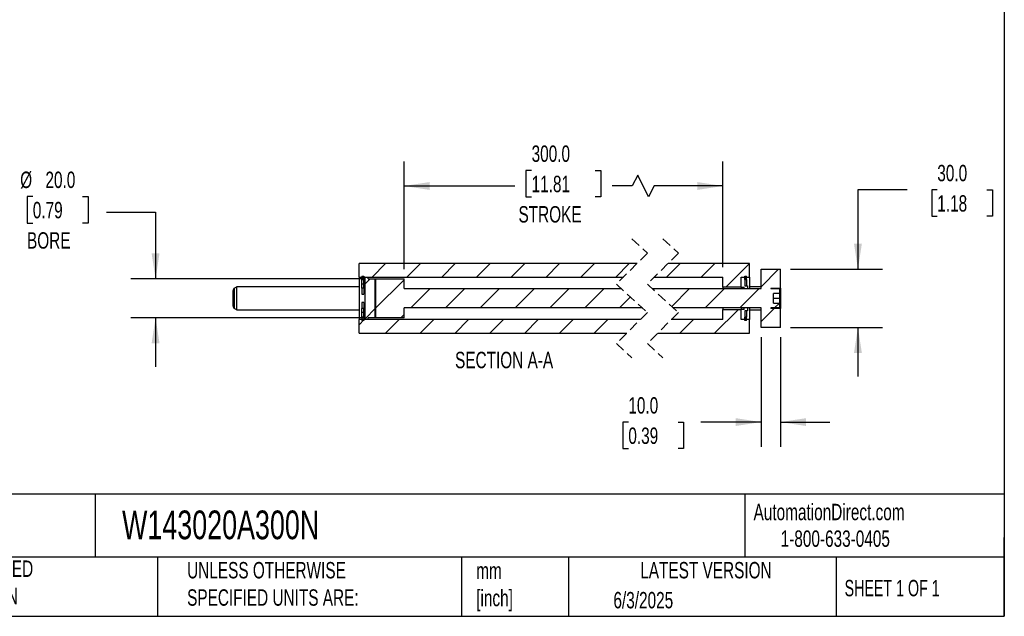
# Model space of a CAD drawing. Header units: millimetres. Extents: x 25 to 1092, y 25 to 838.
# Tile 3 of 4: x 584 to 1092, y 25 to 333. Entities that reach past the tile are written whole.
import ezdxf

# ---------------------------------------------------------------- set-up
doc = ezdxf.new("R2010")
doc.units = ezdxf.units.MM
doc.header["$LTSCALE"] = 4
doc.linetypes.add('SLD-Dashed', pattern=[1.905, 1.27, -0.635])
doc.linetypes.add('SLD-Solid', pattern=[0])
doc.layers.add('DIMENSIONS', color=140, linetype='SLD-Solid', lineweight=25)
doc.layers.add('TEXT', color=140, linetype='SLD-Solid', lineweight=25)
doc.layers.add('HATCH', color=6, linetype='SLD-Solid')
doc.styles.add('SLDTEXTSTYLE0', font='TXT', dxfattribs={"width": 0.7})
doc.styles.add('SLDTEXTSTYLE1', font='TXT', dxfattribs={"width": 0.65})
doc.dimstyles.new('SLDDIMSTYLE0', dxfattribs={"dimtxt": 8.632031, "dimasz": 13.208, "dimexe": 0, "dimexo": 0.0625, "dimgap": 2.158008, "dimtad": 0, "dimtih": 1, "dimtoh": 1, "dimrnd": 1e-09, "dimzin": 4, "dimdsep": 46, "dimtxsty": 'SLDTEXTSTYLE0', "dimsah": 1, "dimcen": 0.09, "dimadec": 0, "dimazin": 1, "dimtfac": 1, "dimtmove": 0, "dimatfit": 0, "dimfxl": 0, "dimfrac": 2, "dimtolj": 1, "dimtzin": 12, "dimarcsym": 0})
doc.dimstyles.new('SLDDIMSTYLE3', dxfattribs={"dimtxt": 8.632031, "dimasz": 13.208, "dimexe": 0, "dimexo": 0.0625, "dimgap": 2.158008, "dimtad": 0, "dimtih": 1, "dimtoh": 1, "dimrnd": 1e-09, "dimzin": 4, "dimdsep": 46, "dimtxsty": 'SLDTEXTSTYLE0', "dimsah": 1, "dimcen": 0.09, "dimadec": 0, "dimazin": 1, "dimtfac": 1, "dimtofl": 0, "dimtmove": 0, "dimatfit": 3, "dimfxl": 0, "dimfrac": 2, "dimtolj": 1, "dimtzin": 12, "dimarcsym": 0})

# ---------------------------------------------------------------- blocks, each defined once
blk = doc.blocks.new('_D_24')
at = {"layer": 'DIMENSIONS'}
for p, q in [((1042.05, 245.65), (1016.65, 245.65)), ((1016.65, 245.65), (1016.65, 204.6)), ((1057.61, 245.65), (1054.71, 245.65)), ((1054.71, 245.65), (1054.71, 231.93)), ((1083.26, 245.65), (1086.16, 245.65)), ((1086.16, 245.65), (1086.16, 231.93)), ((1054.71, 231.93), (1057.61, 231.93)), ((1086.16, 231.93), (1083.26, 231.93)), ((981.78, 204.6), (1029.35, 204.6)), ((981.78, 174.6), (1029.35, 174.6)), ((1016.65, 174.6), (1016.65, 149.2))]:
    blk.add_line(p, q, dxfattribs=at)
for points in [[(1016.65, 204.6), (1018.68, 217.8), (1014.62, 217.8)], [(1016.65, 174.6), (1014.62, 161.39), (1018.68, 161.39)]]:
    blk.add_solid(points, dxfattribs=at)
at = {"layer": 'DIMENSIONS', "char_height": 8.467, "attachment_point": 1, "style": 'SLDTEXTSTYLE0'}
for s, insert in [('30.0', (1057.61, 258.5)), ('1.18', (1057.61, 242.85))]:
    blk.add_mtext(s, dxfattribs=dict(at, insert=insert))
blk = doc.blocks.new('_D_25')
at = {"layer": 'DIMENSIONS'}
for p, q in [((966.7, 169.52), (966.7, 112.99)), ((976.7, 169.52), (976.7, 112.99)), ((898.15, 125.69), (895.25, 125.69)), ((895.25, 125.69), (895.25, 111.97)), ((923.8, 125.69), (926.7, 125.69)), ((926.7, 125.69), (926.7, 111.97)), ((966.7, 125.69), (935.5, 125.69)), ((976.7, 125.69), (1002.1, 125.69)), ((895.25, 111.97), (898.15, 111.97)), ((926.7, 111.97), (923.8, 111.97))]:
    blk.add_line(p, q, dxfattribs=at)
for points in [[(966.7, 125.69), (953.49, 127.72), (953.49, 123.66)], [(976.7, 125.69), (989.91, 123.66), (989.91, 127.72)]]:
    blk.add_solid(points, dxfattribs=at)
at = {"layer": 'DIMENSIONS', "char_height": 8.467, "attachment_point": 1, "style": 'SLDTEXTSTYLE0'}
for s, insert in [('10.0', (898.15, 138.54)), ('0.39', (898.15, 122.88))]:
    blk.add_mtext(s, dxfattribs=dict(at, insert=insert))
blk = doc.blocks.new('_D_26')
at = {"layer": 'DIMENSIONS'}
for p, q in [((782.39, 204.68), (782.39, 260.3)), ((946.95, 205.68), (946.95, 260.3)), ((848.23, 255.67), (845.33, 255.67)), ((845.33, 255.67), (845.33, 241.95)), ((881.06, 255.67), (883.96, 255.67)), ((883.96, 255.67), (883.96, 241.95)), ((902.98, 253.24), (900.15, 247.6)), ((908.62, 241.95), (902.98, 253.24)), ((782.39, 247.6), (839.52, 247.6)), ((900.15, 247.6), (889.76, 247.6)), ((911.44, 247.6), (908.62, 241.95)), ((946.95, 247.6), (911.44, 247.6)), ((845.33, 241.95), (848.23, 241.95)), ((883.96, 241.95), (881.06, 241.95))]:
    blk.add_line(p, q, dxfattribs=at)
for points in [[(782.39, 247.6), (795.6, 245.56), (795.6, 249.63)], [(946.95, 247.6), (933.74, 249.63), (933.74, 245.56)]]:
    blk.add_solid(points, dxfattribs=at)
at = {"layer": 'DIMENSIONS', "char_height": 8.467, "attachment_point": 1, "style": 'SLDTEXTSTYLE0'}
for s, insert in [('300.0', (848.23, 268.52)), ('11.81', (848.23, 252.87)), ('STROKE', (841.45, 237.21))]:
    blk.add_mtext(s, dxfattribs=dict(at, insert=insert))
blk = doc.blocks.new('_D_27')
at = {"layer": 'DIMENSIONS'}
for p, q in [((590.78, 242.17), (587.88, 242.17)), ((587.88, 242.17), (587.88, 228.45)), ((616.43, 242.17), (619.33, 242.17)), ((619.33, 242.17), (619.33, 228.45)), ((628.74, 234.1), (654.14, 234.1)), ((654.14, 234.1), (654.14, 199.6)), ((587.88, 228.45), (590.78, 228.45)), ((619.33, 228.45), (616.43, 228.45)), ((762.31, 199.6), (641.44, 199.6)), ((762.31, 179.6), (641.44, 179.6)), ((654.14, 179.6), (654.14, 154.2))]:
    blk.add_line(p, q, dxfattribs=at)
for points in [[(654.14, 199.6), (656.17, 212.8), (652.11, 212.8)], [(654.14, 179.6), (652.11, 166.39), (656.17, 166.39)]]:
    blk.add_solid(points, dxfattribs=at)
at = {"layer": 'DIMENSIONS', "char_height": 8.467, "attachment_point": 1, "style": 'SLDTEXTSTYLE0'}
for s, insert in [('%%c', (584.26, 255.02)), ('20.0', (597.3, 255.02)), ('0.79', (590.78, 239.37)), ('BORE', (587.79, 223.72))]:
    blk.add_mtext(s, dxfattribs=dict(at, insert=insert))
blk = doc.blocks.new('SW_HATCH_0')
at = {"layer": 'HATCH', "color": 0}
for p, q in [((-138.93, 13), (-145.93, 6)), ((-120.97, 13), (-127.97, 6)), ((-103.01, 13), (-110.01, 6)), ((-85.05, 13), (-92.05, 6)), ((-67.09, 13), (-74.09, 6)), ((-49.13, 13), (-56.13, 6)), ((-31.16, 13), (-38.16, 6)), ((-13.2, 13), (-20.2, 6)), ((13, 13), (6, 6)), ((30.96, 13), (23.96, 6)), ((48.88, 12.96), (36.62, 0.7)), ((63.88, 10), (54.88, 1)), ((-146.93, 5), (-149.68, 2.25)), ((-129.43, 4.54), (-144.43, -10.46)), ((-116.01, 0), (-126.01, -10)), ((-98.05, 0), (-108.05, -10)), ((-80.09, 0), (-90.09, -10)), ((-62.13, 0), (-72.13, -10)), ((-44.16, 0), (-54.16, -10)), ((-26.2, 0), (-36.2, -10)), ((0, 0), (-0.61, -0.61)), ((17.96, 0), (8.75, -9.21)), ((35.92, 0), (25.92, -10)), ((53.88, 0), (43.88, -10)), ((-12.57, -4.32), (-18.24, -10)), ((-143.93, -9.96), (-149.68, -15.71)), ((64.34, -7.5), (61.84, -10)), ((-129.43, -13.42), (-131.01, -15)), ((43.18, -10.7), (30.88, -23)), ((61.59, -10.25), (54.88, -16.96)), ((-149.97, -16), (-152.68, -18.71)), ((-150.18, -16.21), (-150.44, -16.48)), ((-132.01, -16), (-139.01, -23)), ((-114.05, -16), (-121.05, -23)), ((-96.09, -16), (-103.09, -23)), ((-78.13, -16), (-85.13, -23)), ((-60.16, -16), (-67.16, -23)), ((-42.2, -16), (-49.2, -23)), ((-24.24, -16), (-31.24, -23)), ((19.92, -16), (12.92, -23)), ((48.88, -22.96), (48.84, -23))]:
    blk.add_line(p, q, dxfattribs=at)

msp = doc.modelspace()

# ---------------------------------------------------------------- linework, layer by layer
at = {"color": 7, "linetype": 'SLD-Dashed', "lineweight": 18}
for p, q in [((899.992, 220.296), (907.992, 212.946)), ((915.992, 220.296), (923.992, 212.946)), ((907.992, 212.946), (891.992, 196.946)), ((923.992, 212.946), (907.992, 196.946)), ((891.992, 196.946), (907.992, 182.246)), ((907.992, 196.946), (923.992, 182.246)), ((907.992, 182.246), (891.992, 166.246)), ((923.992, 182.246), (907.992, 166.246)), ((891.992, 166.246), (899.992, 158.896)), ((907.992, 166.246), (915.992, 158.896))]:
    msp.add_line(p, q, dxfattribs=at)
for p, q in [((902.642, 207.596), (759.141, 207.596)), ((759.141, 200.596), (759.141, 207.596)), ((960.701, 207.596), (918.642, 207.596)), ((960.701, 200.596), (960.701, 207.596)), ((966.701, 204.596), (976.701, 204.596)), ((966.701, 194.596), (966.701, 204.596)), ((976.701, 194.846), (976.701, 204.596)), ((759.141, 200.596), (895.642, 200.596)), ((759.141, 200.596), (759.141, 178.596)), ((760.641, 201.072), (761.641, 201.072)), ((760.641, 201.072), (760.641, 199.336)), ((760.641, 199.336), (761.641, 199.336)), ((760.641, 196.911), (760.641, 199.336)), ((761.641, 201.072), (761.641, 199.336)), ((761.641, 196.911), (761.641, 199.336)), ((762.141, 200.596), (762.141, 178.596)), ((762.141, 200.596), (763.891, 200.596)), ((763.891, 199.596), (763.891, 200.596)), ((763.891, 199.596), (767.891, 199.596)), ((767.391, 199.596), (767.391, 179.596)), ((767.391, 199.596), (782.391, 199.596)), ((767.891, 179.596), (767.891, 199.596)), ((782.391, 194.596), (782.391, 199.596)), ((911.642, 200.596), (946.951, 200.596)), ((946.951, 195.296), (946.951, 200.596)), ((956.451, 200.596), (958.201, 200.596)), ((956.451, 195.296), (956.451, 200.596)), ((956.451, 200.596), (960.701, 200.596)), ((956.451, 195.296), (956.451, 200.596)), ((958.201, 201.072), (959.201, 201.072)), ((958.201, 199.336), (958.201, 201.072)), ((958.201, 200.596), (958.201, 196.096)), ((958.201, 199.336), (959.201, 199.336)), ((959.201, 199.336), (959.201, 201.072)), ((959.201, 199.336), (959.201, 196.096)), ((960.701, 200.596), (960.701, 194.596)), ((694.141, 185.617), (694.141, 193.575)), ((696.141, 195.596), (694.891, 194.874)), ((694.891, 184.318), (694.891, 194.874)), ((759.141, 195.596), (696.141, 195.596)), ((696.141, 183.596), (696.141, 195.596)), ((761.641, 196.911), (760.641, 196.911)), ((760.641, 194.872), (760.641, 196.911)), ((761.641, 194.872), (760.641, 194.872)), ((760.641, 194.872), (760.641, 191.706)), ((761.641, 194.872), (761.641, 196.911)), ((761.641, 194.872), (761.641, 191.706)), ((782.391, 194.596), (894.55, 194.596)), ((910.55, 194.596), (966.701, 194.596)), ((956.451, 195.296), (946.951, 195.296)), ((946.951, 195.296), (946.951, 194.596)), ((956.451, 195.296), (957.901, 195.296)), ((956.451, 195.296), (956.451, 194.596)), ((956.451, 195.296), (956.451, 194.596)), ((957.901, 194.596), (957.901, 195.296)), ((957.901, 194.596), (959.701, 194.596)), ((958.201, 196.096), (959.701, 196.096)), ((959.701, 196.096), (959.701, 194.596)), ((966.701, 195.596), (960.701, 195.596)), ((971.701, 194.846), (976.701, 194.846)), ((971.701, 194.846), (971.701, 194.596)), ((971.701, 194.596), (975.951, 194.596)), ((976.201, 194.346), (976.201, 192.096)), ((976.701, 194.846), (976.701, 184.346)), ((760.641, 191.706), (761.641, 191.706)), ((976.201, 192.096), (973.006, 192.096)), ((973.006, 187.096), (973.006, 192.096)), ((973.006, 189.596), (976.201, 189.596)), ((976.201, 192.096), (976.201, 189.596)), ((976.201, 189.596), (976.201, 187.096)), ((694.891, 184.318), (696.141, 183.596)), ((696.141, 183.596), (759.141, 183.596)), ((761.641, 187.486), (760.641, 187.486)), ((760.641, 187.486), (760.641, 184.319)), ((761.641, 184.319), (760.641, 184.319)), ((760.641, 182.281), (760.641, 184.319)), ((761.641, 187.486), (761.641, 184.319)), ((761.641, 182.281), (761.641, 184.319)), ((905.434, 184.596), (782.391, 184.596)), ((782.391, 179.596), (782.391, 184.596)), ((966.701, 184.596), (921.434, 184.596)), ((946.951, 184.596), (946.951, 183.896)), ((946.951, 178.596), (946.951, 183.896)), ((946.951, 183.896), (956.451, 183.896)), ((956.451, 184.596), (956.451, 183.896)), ((956.451, 184.596), (956.451, 183.896)), ((956.451, 178.596), (956.451, 183.896)), ((957.901, 183.896), (956.451, 183.896)), ((956.451, 178.596), (956.451, 183.896)), ((957.901, 183.896), (957.901, 184.596)), ((959.701, 184.596), (957.901, 184.596)), ((959.701, 183.096), (958.201, 183.096)), ((958.201, 183.096), (958.201, 178.596)), ((959.201, 183.096), (959.201, 179.856)), ((959.701, 184.596), (959.701, 183.096)), ((960.701, 184.596), (960.701, 178.596)), ((960.701, 183.596), (966.701, 183.596)), ((966.701, 174.596), (966.701, 184.596)), ((975.951, 184.596), (971.701, 184.596)), ((971.701, 184.596), (971.701, 184.346)), ((976.701, 184.346), (971.701, 184.346)), ((973.006, 187.096), (976.201, 187.096)), ((976.201, 187.096), (976.201, 184.846)), ((976.701, 174.596), (976.701, 184.346)), ((904.342, 178.596), (759.141, 178.596)), ((759.141, 171.596), (759.141, 178.596)), ((761.641, 182.281), (760.641, 182.281)), ((760.641, 179.856), (760.641, 182.281)), ((761.641, 179.856), (760.641, 179.856)), ((760.641, 179.856), (760.641, 178.12)), ((761.641, 178.12), (760.641, 178.12)), ((761.641, 179.856), (761.641, 182.281)), ((761.641, 179.856), (761.641, 178.12)), ((763.891, 178.596), (762.141, 178.596)), ((767.891, 179.596), (763.891, 179.596)), ((763.891, 178.596), (763.891, 179.596)), ((782.391, 179.596), (767.391, 179.596)), ((946.951, 178.596), (920.342, 178.596)), ((958.201, 178.596), (956.451, 178.596)), ((960.701, 178.596), (956.451, 178.596)), ((959.201, 179.856), (958.201, 179.856)), ((958.201, 178.12), (958.201, 179.856)), ((959.201, 178.12), (958.201, 178.12)), ((959.201, 178.12), (959.201, 179.856)), ((960.701, 171.596), (960.701, 178.596)), ((976.701, 174.596), (966.701, 174.596)), ((759.141, 171.596), (897.342, 171.596)), ((913.342, 171.596), (960.701, 171.596))]:
    msp.add_line(p, q)
for centre, radius, start, end in [((695.641, 193.575), 1.5, 120.00078, 179.99887), ((975.951, 194.346), 0.25, 0.00041, 89.99884), ((695.641, 185.617), 1.5, 180.00113, 239.99922), ((975.951, 184.846), 0.25, 270.00116, 359.99959)]:
    msp.add_arc(centre, radius, start, end)
at = {"layer": 'TEXT'}
for p, q in [((1092.2, 838.2), (1092.2, 25.4)), ((1092.2, 88.504), (25.4, 88.504)), ((623.036, 88.504), (623.036, 55.88)), ((958.302, 88.504), (958.302, 55.88)), ((1092.2, 25.4), (1092.2, 66.04)), ((1092.2, 55.88), (25.4, 55.88)), ((655.121, 55.88), (655.121, 25.4)), ((812.097, 55.88), (812.097, 25.4)), ((867.248, 55.88), (867.248, 25.4)), ((1005.395, 55.88), (1005.395, 25.4)), ((25.4, 25.4), (1092.2, 25.4))]:
    msp.add_line(p, q, dxfattribs=at)

# ---------------------------------------------------------------- block references
at = {"layer": 'HATCH'}
msp.add_blockref('SW_HATCH_0', (911.819, 194.596), dxfattribs=at)

# ---------------------------------------------------------------- texts
at = {"layer": 'TEXT'}
for s, insert, char_height, attachment_point, style in [('SECTION A-A', (834.035, 161.977), 8.46667, 2, 'SLDTEXTSTYLE0'), ('AutomationDirect.com', (962.78, 83.506), 8.46667, 1, 'SLDTEXTSTYLE0'), ('W143020A300N', (636.831, 80.026), 14.81667, 1, 'SLDTEXTSTYLE0'), ('1-800-633-0405', (976.766, 69.748), 8.46667, 1, 'SLDTEXTSTYLE0'), ('METRIC UNITS USED ^JFOR PART DESIGN', (510.417, 54.224), 8.46667, 1, 'SLDTEXTSTYLE0'), ('UNLESS OTHERWISE ^JSPECIFIED UNITS ARE:', (670.432, 53.442), 8.46667, 1, 'SLDTEXTSTYLE0'), ('mm^J[inch]', (819.629, 53.189), 8.4667, 1, 'SLDTEXTSTYLE0'), ('LATEST VERSION', (938.209, 53.456), 8.46667, 2, 'SLDTEXTSTYLE0'), ('SHEET 1 OF 1', (1009.765, 44.206), 8.46667, 1, 'SLDTEXTSTYLE1'), ('6/3/2025', (890.451, 37.988), 8.4667, 1, 'SLDTEXTSTYLE0')]:
    msp.add_mtext(s, dxfattribs=dict(at, insert=insert, char_height=char_height, attachment_point=attachment_point, style=style))

# ---------------------------------------------------------------- dimensions: what is measured, and where the dimension line sits
at = {"layer": 'DIMENSIONS'}
dim = msp.add_linear_dim(base=(782.391, 247.596), p1=(946.951, 200.596), p2=(782.391, 199.596), text='300.0\\PSTROKE', dimstyle='SLDDIMSTYLE3', dxfattribs=at)
dim.commit()
dim.dimension.update_dxf_attribs({"geometry": '_D_26', "text_midpoint": (864.644, 247.596), "dimtype": 160})
dim = msp.add_linear_dim(base=(654.141, 179.596), p1=(767.391, 199.596), p2=(767.391, 179.596), angle=90, text='%%c<>\\PBORE', dimstyle='SLDDIMSTYLE0', dxfattribs=at)
dim.commit()
dim.dimension.update_dxf_attribs({"geometry": '_D_27', "text_midpoint": (654.141, 234.097), "dimtype": 160})
dim = msp.add_linear_dim(base=(1016.652, 204.596), p1=(976.701, 174.596), p2=(976.701, 204.596), angle=90, dimstyle='SLDDIMSTYLE0', dxfattribs=at)
dim.commit()
dim.dimension.update_dxf_attribs({"geometry": '_D_24', "text_midpoint": (1016.652, 245.652), "dimtype": 160})
dim = msp.add_linear_dim(base=(966.701, 125.69), p1=(976.701, 174.596), p2=(966.701, 174.596), dimstyle='SLDDIMSTYLE0', dxfattribs=at)
dim.commit()
dim.dimension.update_dxf_attribs({"geometry": '_D_25', "text_midpoint": (910.975, 125.69), "dimtype": 160})

doc.saveas('drawing.dxf')
